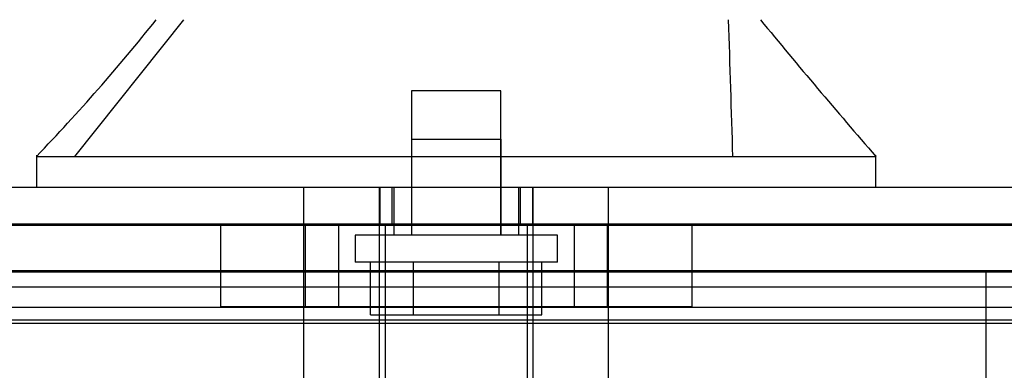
# Model space of a CAD drawing. Header units: inches. Extents: x 1 to 359, y -2 to 239.
# Tile 11 of 67: x 104.197 to 106.754, y 33.213 to 34.124. Entities that reach past the tile are written whole.
import ezdxf
from ezdxf.enums import TextEntityAlignment as Align
from ezdxf.lldxf.tags import DXFTag

# ---------------------------------------------------------------- set-up
doc = ezdxf.new("R2010")
doc.units = ezdxf.units.IN
doc.header["$MEASUREMENT"] = 0
for name, color, linetype in [('COM70098', 7, 'Continuous'), ('COM70220', 7, 'Continuous'), ('COM71195-7', 7, 'Continuous'), ('COM71298-7', 7, 'Continuous'), ('COM71299-7', 7, 'Continuous'), ('Default', 7, 'Continuous'), ('HAN13068', 7, 'Continuous'), ('HAN13068_SCREW', 7, 'Continuous'), ('HAN_NUT', 7, 'Continuous'), ('STD26122', 7, 'Continuous')]:
    doc.layers.add(name, color=color, linetype=linetype)
doc.styles.add('SEACAD_Times_New_Roman', font='times.ttf')
tags = doc.linetypes.add('HIDDEN2', pattern=[0.1875, 0.125, -0.0625]).pattern_tags.tags
tags[6:7] = [DXFTag(74, 4), DXFTag(75, 0), DXFTag(340, '0'), DXFTag(46, 0.0), DXFTag(50, 0.0), DXFTag(44, 0.0), DXFTag(45, 0.0)]
tags[4:5] = [DXFTag(74, 4), DXFTag(75, 0), DXFTag(340, '0'), DXFTag(46, 0.0), DXFTag(50, 0.0), DXFTag(44, 0.0), DXFTag(45, 0.0)]
doc.dimstyles.new('HAMMOND_(STH_-_300x200)', dxfattribs={"dimtxt": 1.5, "dimasz": 1.875, "dimexe": 0.75, "dimexo": 0.75, "dimgap": 0.375, "dimtad": 0, "dimtih": 1, "dimtoh": 1, "dimzin": 0, "dimdsep": 46, "dimtxsty": 'SEACAD_Times_New_Roman', "dimblk1": '_SE_FILLED', "dimblk2": '_SE_FILLED', "dimsah": 1, "dimcen": 0.75, "dimadec": 0, "dimazin": 0, "dimtfac": 0.8, "dimtofl": 0, "dimtmove": 0, "dimatfit": 3, "dimfxl": 1, "dimtolj": 1, "dimtzin": 0, "dimarcsym": 0})

# ---------------------------------------------------------------- blocks, each defined once
blk = doc.blocks.new('SE2')
at = {"layer": 'COM70098', "color": 7, "linetype": 'HIDDEN2'}
blk.add_line((106.706, 33.4687), (106.706, 32.3197), dxfattribs=at)
at = {"layer": 'COM70220', "color": 7, "linetype": 'HIDDEN2'}
for p, q in [((80.754, 33.5927), (107.222, 33.5927)), ((80.754, 33.5917), (107.222, 33.5917)), ((80.754, 33.5897), (107.222, 33.5897)), ((80.754, 33.3437), (107.222, 33.3437))]:
    blk.add_line(p, q, dxfattribs=at)
at = {"layer": 'COM71195-7', "color": 7, "linetype": 'Continuous'}
blk.add_line((80.178, 33.6887), (107.798, 33.6887), dxfattribs=at)
at = {"layer": 'COM71195-7', "color": 7, "linetype": 'HIDDEN2'}
for p, q in [((105.1325, 33.6887), (105.1325, 33.5937)), ((105.164, 33.6887), (105.164, 33.5937)), ((105.498, 33.5937), (105.498, 33.6887)), ((105.5294, 33.6887), (105.5294, 33.5937)), ((80.178, 33.5937), (107.798, 33.5937))]:
    blk.add_line(p, q, dxfattribs=at)
at = {"layer": 'COM71298-7', "color": 7, "linetype": 'HIDDEN2'}
for p, q in [((107.589, 33.471), (80.551, 33.471)), ((107.339, 33.4285), (80.801, 33.4285)), ((107.5887, 33.376), (80.5513, 33.376)), ((107.339, 33.3349), (80.801, 33.3349))]:
    blk.add_line(p, q, dxfattribs=at)
at = {"layer": 'COM71299-7', "color": 7, "linetype": 'HIDDEN2'}
blk.add_line((80.551, 33.4687), (107.589, 33.4687), dxfattribs=at)
at = {"layer": 'HAN13068', "color": 7, "linetype": 'HIDDEN2'}
for p, q in [((104.3401, 33.7687), (104.6237, 34.1237)), ((105.2145, 33.8137), (105.4475, 33.8137)), ((105.2145, 33.8137), (105.2145, 33.5637)), ((105.4475, 33.5637), (105.4475, 33.8137)), ((104.9355, 32.9867), (104.9355, 33.6887)), ((105.1314, 32.9867), (105.1314, 33.6887)), ((105.1685, 33.6887), (105.1685, 33.5637)), ((105.4935, 33.5637), (105.4935, 33.6887)), ((105.5306, 32.9867), (105.5306, 33.6887)), ((105.7265, 32.9867), (105.7265, 33.6887))]:
    blk.add_line(p, q, dxfattribs=at)
at = {"layer": 'HAN13068', "color": 7, "linetype": 'Continuous'}
for p, q in [((104.2411, 33.7717), (104.2411, 33.6887)), ((104.2411, 33.7687), (104.5926, 33.7687)), ((104.5926, 33.7687), (104.8254, 33.7687)), ((104.8254, 33.7687), (105.2717, 33.7687)), ((105.2717, 33.7687), (105.3902, 33.7687)), ((105.3902, 33.7687), (105.4414, 33.7687)), ((105.4414, 33.7687), (105.5896, 33.7687)), ((105.5896, 33.7687), (106.0694, 33.7687)), ((106.0694, 33.7687), (106.4208, 33.7687)), ((106.4209, 33.6887), (106.4209, 33.7716))]:
    blk.add_line(p, q, dxfattribs=at)
for centre, radius, start, end in [((100.4492, 37.4009), 5.2509, 316.2334, 321.3827), ((118.5367, 44.313), 16.0617, 219.37458, 221.03271)]:
    blk.add_arc(centre, radius, start, end, dxfattribs=at)
at = {"layer": 'HAN13068', "color": 7, "linetype": 'HIDDEN2'}
blk.add_open_spline([(106.0495, 33.7687), (106.0458, 33.887), (106.042, 34.0054), (106.0383, 34.1237)], degree=3, dxfattribs=at)
at = {"layer": 'HAN13068_SCREW', "color": 7, "linetype": 'HIDDEN2'}
for p, q in [((105.447, 33.9387), (105.215, 33.9387)), ((105.215, 33.9387), (105.215, 33.5637)), ((105.447, 33.5637), (105.447, 33.9387)), ((105.5935, 33.5637), (105.0685, 33.5637)), ((105.0685, 33.5637), (105.0685, 33.4937)), ((105.5935, 33.4937), (105.5935, 33.5637)), ((105.5935, 33.4937), (105.0685, 33.4937)), ((105.1087, 33.3567), (105.1087, 33.4937)), ((105.2198, 33.3567), (105.2198, 33.4937)), ((105.4421, 33.3567), (105.4421, 33.4937)), ((105.5533, 33.3567), (105.5533, 33.4937)), ((105.1087, 33.3567), (105.2198, 33.3567)), ((105.2198, 33.3567), (105.4421, 33.3567)), ((105.4421, 33.3567), (105.5533, 33.3567))]:
    blk.add_line(p, q, dxfattribs=at)
at = {"layer": 'HAN_NUT', "color": 7, "linetype": 'HIDDEN2'}
for p, q in [((104.719, 33.5937), (104.719, 33.3787)), ((104.9385, 33.5937), (104.9385, 33.3787)), ((105.025, 33.5937), (105.025, 33.3787)), ((105.637, 33.5937), (105.637, 33.3787)), ((105.7235, 33.3787), (105.7235, 33.5937)), ((105.943, 33.5937), (105.943, 33.3787)), ((104.719, 33.3787), (105.025, 33.3787)), ((105.025, 33.3787), (105.637, 33.3787)), ((105.637, 33.3787), (105.943, 33.3787))]:
    blk.add_line(p, q, dxfattribs=at)
at = {"layer": 'STD26122', "color": 7, "linetype": 'HIDDEN2'}
for p, q in [((105.146, 33.5937), (105.146, 32.6287)), ((105.516, 32.6287), (105.516, 33.5937))]:
    blk.add_line(p, q, dxfattribs=at)
blk = doc.blocks.new('DMBLK86')
at = {"layer": 'Default', "linetype": 'Continuous', "transparency": 16777216}
for points in [[(82.426, 40.738), (80.551, 40.4255), (82.426, 40.113)], [(105.227, 40.738), (105.227, 40.113), (107.102, 40.4255)]]:
    blk.add_hatch(color=7, dxfattribs=at).paths.add_polyline_path(points)
at = {"layer": 'Default', "color": 7, "linetype": 'Continuous', "transparency": 16777216}
for p, q in [((80.551, 33.7827), (80.551, 41.1755)), ((107.102, 34.0337), (107.102, 41.1755)), ((80.551, 40.4255), (87.6321, 40.4255)), ((100.0209, 40.4255), (107.102, 40.4255))]:
    blk.add_line(p, q, dxfattribs=at)
at = {"layer": 'Default', "color": 7, "linetype": 'Continuous', "transparency": 16777216, "style": 'SEACAD_Times_New_Roman'}
for s, p in [('26.55', (91.2672, 41.1755)), ('OPENNING', (88.1571, 38.9255))]:
    blk.add_text(s, height=1.5, dxfattribs=at).set_placement(p, align=Align.TOP_LEFT)
blk = doc.blocks.new('_SE_FILLED')
at = {"color": 0}
blk.add_line((0, 0), (-1, 0), dxfattribs=at)
blk.add_solid([(0, 0), (-1, -0.1665), (-1, 0.1665), (0, 0)], dxfattribs=at)

msp = doc.modelspace()

# ---------------------------------------------------------------- block references
at = {"layer": 'Default'}
msp.add_blockref('SE2', (0, 0), dxfattribs=at)

# ---------------------------------------------------------------- dimensions: what is measured, and where the dimension line sits
at = {"layer": 'Default', "color": 7, "linetype": 'Continuous'}
dim = msp.add_linear_dim(base=(107.102, 40.4255), p1=(80.551, 33.0327), p2=(107.102, 33.2837), text='\\A1;<>\\POPENNING', dimstyle='HAMMOND_(STH_-_300x200)', dxfattribs=at)
dim.commit()
dim.dimension.update_dxf_attribs({"geometry": 'DMBLK86', "text_midpoint": (93.8265, 40.4255), "dimtype": 160})

doc.saveas('drawing.dxf')
